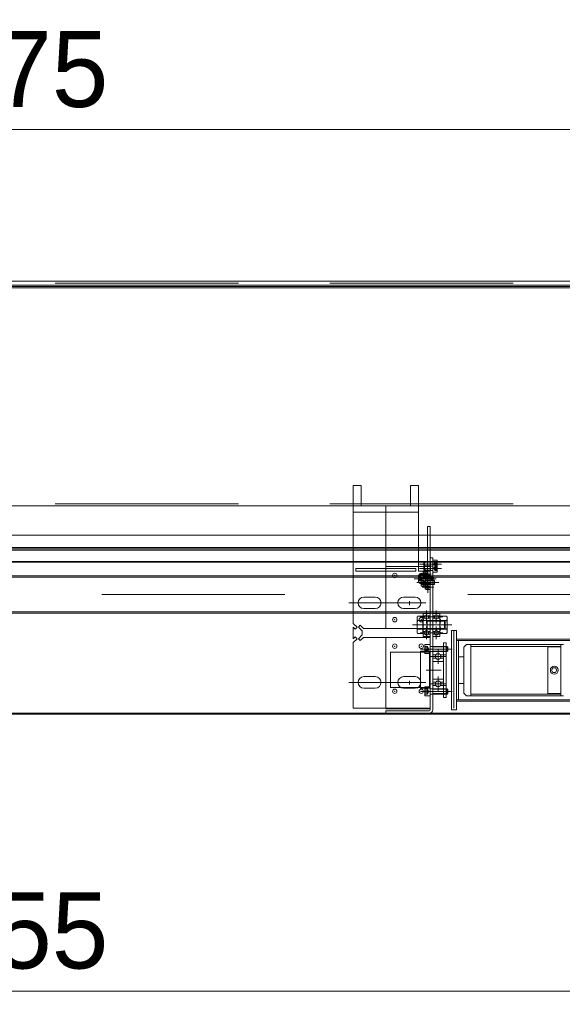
# Model space of a CAD drawing. Extents: x 50445 to 145605, y -10968 to 41989.
# Tile 52 of 256: x 54907 to 55520, y 21970 to 23085. Entities that reach past the tile are written whole.
import ezdxf

# ---------------------------------------------------------------- set-up
doc = ezdxf.new("R2010")
doc.units = 0
doc.header["$LTSCALE"] = 414.30304
doc.header["$MEASUREMENT"] = 0
doc.linetypes.add('DASHDOT', pattern=[1, 0.5, -0.25, 0, -0.25])
doc.linetypes.add('DASHED', pattern=[0.75, 0.5, -0.25])
doc.layers.get('Defpoints').update_dxf_attribs({"linetype": 'CONTINUOUS'})
for name, color, linetype, lineweight in [('BLECH', 5, 'CONTINUOUS', 35), ('GEWINDELINIEN', 94, 'CONTINUOUS', 18), ('HILFSLINIEN', 3, 'CONTINUOUS', 13), ('LIJN18', 30, 'CONTINUOUS', 18), ('MITTELLINIEN', 7, 'DASHDOT', 18), ('SCHRAFFUR WÄNDE', 34, 'CONTINUOUS', 18), ('STAHLBAU', 7, 'CONTINUOUS', 35), ('UNSICHTBARE', 7, 'DASHED', 18), ('WÄNDE', 7, 'CONTINUOUS', 35)]:
    doc.layers.add(name, color=color, linetype=linetype, lineweight=lineweight)
doc.dimstyles.get("Standard").update_dxf_attribs({"dimtxt": 0.18, "dimasz": 0.18, "dimexe": 0.18, "dimexo": 0.0625, "dimgap": 0.09, "dimtad": 0, "dimtih": 1, "dimtoh": 1, "dimdec": 4, "dimzin": 0, "dimdsep": 46, "dimtxsty": 'Standard', "dimcen": 0.09, "dimadec": 0, "dimazin": 0, "dimtfac": 1, "dimtdec": 4, "dimtofl": 0, "dimtmove": 0, "dimatfit": 3, "dimfxl": 1, "dimtolj": 1, "dimtzin": 0, "dimarcsym": 0})
pattern_1 = [(45, (47136.07, 19335.98), (-70.7107, 70.7107), [])]

# ---------------------------------------------------------------- blocks, each defined once
blk = doc.blocks.new('*D506')
at = {"layer": 'Defpoints', "color": 0, "linetype": 'Continuous', "lineweight": 0, "transparency": 16777216}
for p in [(51928.9, 22960.5), (51928.9, 22788.8), (57828.9, 22788.8)]:
    blk.add_point(p, dxfattribs=at)
at = {"layer": 'LIJN18', "color": 0, "linetype": 'Continuous', "lineweight": 0, "transparency": 16777216}
for p, q in [((51928.9, 22803.8), (51928.9, 22975.5)), ((57828.9, 22803.8), (57828.9, 22975.5)), ((57742.9, 22960.5), (52014.9, 22960.5))]:
    blk.add_line(p, q, dxfattribs=at)
for points in [[(52014.9, 22974.8), (52014.9, 22946.1), (51928.9, 22960.5)], [(57742.9, 22974.8), (57742.9, 22946.1), (57828.9, 22960.5)]]:
    blk.add_solid(points, dxfattribs=at)
at = {"layer": 'LIJN18', "color": 0, "linetype": 'Continuous', "lineweight": 0, "transparency": 16777216, "insert": (54878.9, 23028.5), "char_height": 86, "attachment_point": 5}
blk.add_mtext('\\A1;5575', dxfattribs=at)
blk = doc.blocks.new('*D513')
at = {"layer": 'Defpoints', "color": 0, "linetype": 'Continuous', "lineweight": 0, "transparency": 16777216}
for p in [(51438.9, 22298.8), (58318.9, 22299.8), (51438.9, 21985.4)]:
    blk.add_point(p, dxfattribs=at)
at = {"layer": 'LIJN18', "color": 0, "linetype": 'Continuous', "lineweight": 0, "transparency": 16777216}
for p, q in [((51438.9, 22283.8), (51438.9, 21970.4)), ((58318.9, 22284.8), (58318.9, 21970.4)), ((58232.9, 21985.4), (51524.9, 21985.4))]:
    blk.add_line(p, q, dxfattribs=at)
for points in [[(51524.9, 21999.8), (51524.9, 21971.1), (51438.9, 21985.4)], [(58232.9, 21999.8), (58232.9, 21971.1), (58318.9, 21985.4)]]:
    blk.add_solid(points, dxfattribs=at)
at = {"layer": 'LIJN18', "color": 0, "linetype": 'Continuous', "lineweight": 0, "transparency": 16777216, "insert": (54878.9, 22053.4), "char_height": 86, "attachment_point": 5}
blk.add_mtext('\\A1;6555', dxfattribs=at)

msp = doc.modelspace()

# ---------------------------------------------------------------- hatches: boundary and pattern name
at = {"layer": 'SCHRAFFUR WÄNDE', "lineweight": 0}
h = msp.add_hatch(dxfattribs=at)
h.set_pattern_fill('ANSI31', color=256, scale=32, style=0)
h.set_pattern_definition(pattern_1)
edge = h.paths.add_edge_path()
edge.add_arc((55365.4, 22457.3), 1.59, 36.8699, 143.1301, ccw=False)
edge.add_line((55366.7, 22458.3), (55367.9, 22458.3))
edge.add_line((55367.9, 22458.3), (55367.9, 22459.8))
edge.add_arc((55367.6, 22459.8), 0.3, 0, 90)
edge.add_line((55367.6, 22460.1), (55363.2, 22460.1))
edge.add_arc((55363.2, 22459.8), 0.3, 90, 180)
edge.add_line((55362.9, 22459.8), (55362.9, 22458.3))
edge.add_line((55362.9, 22458.3), (55364.2, 22458.3))
h = msp.add_hatch(dxfattribs=at)
h.set_pattern_fill('ANSI31', color=256, scale=32, style=0)
h.set_pattern_definition(pattern_1)
edge = h.paths.add_edge_path()
edge.add_arc((55365.4, 22457.3), 1.59, 216.8699, 323.1301, ccw=False)
edge.add_line((55364.2, 22456.4), (55362.9, 22456.4))
edge.add_line((55362.9, 22456.4), (55362.9, 22454.9))
edge.add_arc((55363.2, 22454.9), 0.3, 180, 270)
edge.add_line((55363.2, 22454.6), (55367.6, 22454.6))
edge.add_arc((55367.6, 22454.9), 0.3, 270, 360)
edge.add_line((55367.9, 22454.9), (55367.9, 22456.4))
edge.add_line((55367.9, 22456.4), (55366.7, 22456.4))
h = msp.add_hatch(dxfattribs=at)
h.set_pattern_fill('ANSI31', color=256, scale=32, style=0)
h.set_pattern_definition(pattern_1)
edge = h.paths.add_edge_path()
edge.add_arc((55368.4, 22453.2), 1.59, 36.8699, 143.1301, ccw=False)
edge.add_line((55369.7, 22454.2), (55370.9, 22454.2))
edge.add_line((55370.9, 22454.2), (55370.9, 22455.7))
edge.add_arc((55370.6, 22455.7), 0.3, 0, 90)
edge.add_line((55370.6, 22456), (55366.2, 22456))
edge.add_arc((55366.2, 22455.7), 0.3, 90, 180)
edge.add_line((55365.9, 22455.7), (55365.9, 22454.2))
edge.add_line((55365.9, 22454.2), (55367.2, 22454.2))
h = msp.add_hatch(dxfattribs=at)
h.set_pattern_fill('ANSI31', color=256, scale=32, style=0)
h.set_pattern_definition(pattern_1)
edge = h.paths.add_edge_path()
edge.add_arc((55365.4, 22446.8), 1.59, 36.8699, 143.1301, ccw=False)
edge.add_line((55366.7, 22447.8), (55367.9, 22447.8))
edge.add_line((55367.9, 22447.8), (55367.9, 22449.3))
edge.add_arc((55367.6, 22449.3), 0.3, 0, 90)
edge.add_line((55367.6, 22449.6), (55363.2, 22449.6))
edge.add_arc((55363.2, 22449.3), 0.3, 90, 180)
edge.add_line((55362.9, 22449.3), (55362.9, 22447.8))
edge.add_line((55362.9, 22447.8), (55364.2, 22447.8))
h = msp.add_hatch(dxfattribs=at)
h.set_pattern_fill('ANSI31', color=256, scale=32, style=0)
h.set_pattern_definition(pattern_1)
edge = h.paths.add_edge_path()
edge.add_arc((55365.4, 22446.8), 1.59, 216.8699, 323.1301, ccw=False)
edge.add_line((55364.2, 22445.9), (55362.9, 22445.9))
edge.add_line((55362.9, 22445.9), (55362.9, 22444.4))
edge.add_arc((55363.2, 22444.4), 0.3, 180, 270)
edge.add_line((55363.2, 22444.1), (55367.6, 22444.1))
edge.add_arc((55367.6, 22444.4), 0.3, 270, 360)
edge.add_line((55367.9, 22444.4), (55367.9, 22445.9))
edge.add_line((55367.9, 22445.9), (55366.7, 22445.9))
h = msp.add_hatch(dxfattribs=at)
h.set_pattern_fill('ANSI31', color=256, scale=32, style=0)
h.set_pattern_definition(pattern_1)
edge = h.paths.add_edge_path()
edge.add_arc((55368.4, 22453.2), 1.59, 216.8699, 323.1301, ccw=False)
edge.add_line((55367.2, 22452.3), (55365.9, 22452.3))
edge.add_line((55365.9, 22452.3), (55365.9, 22450.8))
edge.add_arc((55366.2, 22450.8), 0.3, 180, 270)
edge.add_line((55366.2, 22450.5), (55370.6, 22450.5))
edge.add_arc((55370.6, 22450.8), 0.3, 270, 360)
edge.add_line((55370.9, 22450.8), (55370.9, 22452.3))
edge.add_line((55370.9, 22452.3), (55369.7, 22452.3))
h = msp.add_hatch(dxfattribs=at)
h.set_pattern_fill('ANSI31', color=256, scale=32, style=0)
h.set_pattern_definition(pattern_1)
edge = h.paths.add_edge_path()
edge.add_arc((55368.4, 22442.7), 1.59, 36.8699, 143.1301, ccw=False)
edge.add_line((55369.7, 22443.7), (55370.9, 22443.7))
edge.add_line((55370.9, 22443.7), (55370.9, 22445.2))
edge.add_arc((55370.6, 22445.2), 0.3, 0, 90)
edge.add_line((55370.6, 22445.5), (55366.2, 22445.5))
edge.add_arc((55366.2, 22445.2), 0.3, 90, 180)
edge.add_line((55365.9, 22445.2), (55365.9, 22443.7))
edge.add_line((55365.9, 22443.7), (55367.2, 22443.7))
h = msp.add_hatch(dxfattribs=at)
h.set_pattern_fill('ANSI31', color=256, scale=32, style=0)
h.set_pattern_definition(pattern_1)
edge = h.paths.add_edge_path()
edge.add_arc((55368.4, 22442.7), 1.59, 216.8699, 323.1301, ccw=False)
edge.add_line((55367.2, 22441.8), (55365.9, 22441.8))
edge.add_line((55365.9, 22441.8), (55365.9, 22440.3))
edge.add_arc((55366.2, 22440.3), 0.3, 180, 270)
edge.add_line((55366.2, 22440), (55370.6, 22440))
edge.add_arc((55370.6, 22440.3), 0.3, 270, 360)
edge.add_line((55370.9, 22440.3), (55370.9, 22441.8))
edge.add_line((55370.9, 22441.8), (55369.7, 22441.8))
h = msp.add_hatch(dxfattribs=at)
h.set_pattern_fill('ANSI31', color=256, scale=32, style=0)
h.set_pattern_definition(pattern_1)
edge = h.paths.add_edge_path()
edge.add_arc((55379.9, 22364.1), 3.19, 36.8699, 143.1301, ccw=False)
edge.add_line((55382.5, 22366), (55385.9, 22366))
edge.add_line((55385.9, 22366), (55385.9, 22369))
edge.add_arc((55385.3, 22369), 0.6, 0, 90)
edge.add_line((55385.3, 22369.6), (55374.5, 22369.6))
edge.add_arc((55374.5, 22369), 0.6, 90, 180)
edge.add_line((55373.9, 22369), (55373.9, 22366))
edge.add_line((55373.9, 22366), (55377.4, 22366))
h = msp.add_hatch(dxfattribs=at)
h.set_pattern_fill('ANSI31', color=256, scale=32, style=0)
h.set_pattern_definition(pattern_1)
edge = h.paths.add_edge_path()
edge.add_arc((55379.9, 22364.1), 3.19, 216.8699, 323.1301, ccw=False)
edge.add_line((55377.4, 22362.2), (55373.9, 22362.2))
edge.add_line((55373.9, 22362.2), (55373.9, 22359.2))
edge.add_arc((55374.5, 22359.2), 0.6, 180, 270)
edge.add_line((55374.5, 22358.6), (55385.3, 22358.6))
edge.add_arc((55385.3, 22359.2), 0.6, 270, 360)
edge.add_line((55385.9, 22359.2), (55385.9, 22362.2))
edge.add_line((55385.9, 22362.2), (55382.5, 22362.2))
h = msp.add_hatch(dxfattribs=at)
h.set_pattern_fill('ANSI31', color=256, scale=32, style=0)
h.set_pattern_definition(pattern_1)
edge = h.paths.add_edge_path()
edge.add_arc((55379.9, 22333.1), 3.19, 36.8699, 143.1301, ccw=False)
edge.add_line((55382.5, 22335), (55385.9, 22335))
edge.add_line((55385.9, 22335), (55385.9, 22338))
edge.add_arc((55385.3, 22338), 0.6, 0, 90)
edge.add_line((55385.3, 22338.6), (55374.5, 22338.6))
edge.add_arc((55374.5, 22338), 0.6, 90, 180)
edge.add_line((55373.9, 22338), (55373.9, 22335))
edge.add_line((55373.9, 22335), (55377.4, 22335))
h = msp.add_hatch(dxfattribs=at)
h.set_pattern_fill('ANSI31', color=256, scale=32, style=0)
h.set_pattern_definition(pattern_1)
edge = h.paths.add_edge_path()
edge.add_arc((55379.9, 22333.1), 3.19, 216.8699, 323.1301, ccw=False)
edge.add_line((55377.4, 22331.2), (55373.9, 22331.2))
edge.add_line((55373.9, 22331.2), (55373.9, 22328.2))
edge.add_arc((55374.5, 22328.2), 0.6, 180, 270)
edge.add_line((55374.5, 22327.6), (55385.3, 22327.6))
edge.add_arc((55385.3, 22328.2), 0.6, 270, 360)
edge.add_line((55385.9, 22328.2), (55385.9, 22331.2))
edge.add_line((55385.9, 22331.2), (55382.5, 22331.2))
at = {"layer": 'WÄNDE', "lineweight": 0}
h = msp.add_hatch(dxfattribs=at)
h.set_pattern_fill('ANSI31', color=256, scale=32, style=0)
h.set_pattern_definition(pattern_1)
edge = h.paths.add_edge_path()
edge.add_arc((55366.9, 22408.9), 2.32, 36.8699, 143.1301, ccw=False)
edge.add_line((55368.8, 22410.3), (55370.9, 22410.3))
edge.add_line((55370.9, 22410.3), (55370.9, 22412.6))
edge.add_arc((55370.6, 22412.6), 0.3, 0, 90)
edge.add_line((55370.6, 22412.9), (55363.2, 22412.9))
edge.add_arc((55363.2, 22412.6), 0.3, 90, 180)
edge.add_line((55362.9, 22412.6), (55362.9, 22410.3))
edge.add_line((55362.9, 22410.3), (55365.1, 22410.3))
h = msp.add_hatch(dxfattribs=at)
h.set_pattern_fill('ANSI31', color=256, scale=32, style=0)
h.set_pattern_definition(pattern_1)
edge = h.paths.add_edge_path()
edge.add_arc((55377.9, 22408.9), 2.32, 36.8699, 143.1301, ccw=False)
edge.add_line((55379.8, 22410.3), (55381.9, 22410.3))
edge.add_line((55381.9, 22410.3), (55381.9, 22412.6))
edge.add_arc((55381.6, 22412.6), 0.3, 0, 90)
edge.add_line((55381.6, 22412.9), (55374.2, 22412.9))
edge.add_arc((55374.2, 22412.6), 0.3, 90, 180)
edge.add_line((55373.9, 22412.6), (55373.9, 22410.3))
edge.add_line((55373.9, 22410.3), (55376.1, 22410.3))
h = msp.add_hatch(dxfattribs=at)
h.set_pattern_fill('ANSI31', color=256, scale=32, style=0)
h.set_pattern_definition(pattern_1)
edge = h.paths.add_edge_path()
edge.add_arc((55366.9, 22408.9), 2.32, 216.8699, 323.1301, ccw=False)
edge.add_line((55365.1, 22407.5), (55362.9, 22407.5))
edge.add_line((55362.9, 22407.5), (55362.9, 22405.2))
edge.add_arc((55363.2, 22405.2), 0.3, 180, 270)
edge.add_line((55363.2, 22404.9), (55370.6, 22404.9))
edge.add_arc((55370.6, 22405.2), 0.3, 270, 360)
edge.add_line((55370.9, 22405.2), (55370.9, 22407.5))
edge.add_line((55370.9, 22407.5), (55368.8, 22407.5))
h = msp.add_hatch(dxfattribs=at)
h.set_pattern_fill('ANSI31', color=256, scale=32, style=0)
h.set_pattern_definition(pattern_1)
edge = h.paths.add_edge_path()
edge.add_arc((55377.9, 22408.9), 2.32, 216.8699, 323.1301, ccw=False)
edge.add_line((55376.1, 22407.5), (55373.9, 22407.5))
edge.add_line((55373.9, 22407.5), (55373.9, 22405.2))
edge.add_arc((55374.2, 22405.2), 0.3, 180, 270)
edge.add_line((55374.2, 22404.9), (55381.6, 22404.9))
edge.add_arc((55381.6, 22405.2), 0.3, 270, 360)
edge.add_line((55381.9, 22405.2), (55381.9, 22407.5))
edge.add_line((55381.9, 22407.5), (55379.8, 22407.5))
h = msp.add_hatch(dxfattribs=at)
h.set_pattern_fill('ANSI31', color=256, scale=32, style=0)
h.set_pattern_definition(pattern_1)
edge = h.paths.add_edge_path()
edge.add_arc((55366.9, 22390.9), 2.32, 36.8699, 143.1301, ccw=False)
edge.add_line((55368.8, 22392.3), (55370.9, 22392.3))
edge.add_line((55370.9, 22392.3), (55370.9, 22394.6))
edge.add_arc((55370.6, 22394.6), 0.3, 0, 90)
edge.add_line((55370.6, 22394.9), (55363.2, 22394.9))
edge.add_arc((55363.2, 22394.6), 0.3, 90, 180)
edge.add_line((55362.9, 22394.6), (55362.9, 22392.3))
edge.add_line((55362.9, 22392.3), (55365.1, 22392.3))
h = msp.add_hatch(dxfattribs=at)
h.set_pattern_fill('ANSI31', color=256, scale=32, style=0)
h.set_pattern_definition(pattern_1)
edge = h.paths.add_edge_path()
edge.add_arc((55366.9, 22390.9), 2.32, 216.8699, 323.1301, ccw=False)
edge.add_line((55365.1, 22389.5), (55362.9, 22389.5))
edge.add_line((55362.9, 22389.5), (55362.9, 22387.2))
edge.add_arc((55363.2, 22387.2), 0.3, 180, 270)
edge.add_line((55363.2, 22386.9), (55370.6, 22386.9))
edge.add_arc((55370.6, 22387.2), 0.3, 270, 360)
edge.add_line((55370.9, 22387.2), (55370.9, 22389.5))
edge.add_line((55370.9, 22389.5), (55368.8, 22389.5))
h = msp.add_hatch(dxfattribs=at)
h.set_pattern_fill('ANSI31', color=256, scale=32, style=0)
h.set_pattern_definition(pattern_1)
edge = h.paths.add_edge_path()
edge.add_arc((55377.9, 22390.9), 2.32, 36.8699, 143.1301, ccw=False)
edge.add_line((55379.8, 22392.3), (55381.9, 22392.3))
edge.add_line((55381.9, 22392.3), (55381.9, 22394.6))
edge.add_arc((55381.6, 22394.6), 0.3, 0, 90)
edge.add_line((55381.6, 22394.9), (55374.2, 22394.9))
edge.add_arc((55374.2, 22394.6), 0.3, 90, 180)
edge.add_line((55373.9, 22394.6), (55373.9, 22392.3))
edge.add_line((55373.9, 22392.3), (55376.1, 22392.3))
h = msp.add_hatch(dxfattribs=at)
h.set_pattern_fill('ANSI31', color=256, scale=32, style=0)
h.set_pattern_definition(pattern_1)
edge = h.paths.add_edge_path()
edge.add_arc((55377.9, 22390.9), 2.32, 216.8699, 323.1301, ccw=False)
edge.add_line((55376.1, 22389.5), (55373.9, 22389.5))
edge.add_line((55373.9, 22389.5), (55373.9, 22387.2))
edge.add_arc((55374.2, 22387.2), 0.3, 180, 270)
edge.add_line((55374.2, 22386.9), (55381.6, 22386.9))
edge.add_arc((55381.6, 22387.2), 0.3, 270, 360)
edge.add_line((55381.9, 22387.2), (55381.9, 22389.5))
edge.add_line((55381.9, 22389.5), (55379.8, 22389.5))

# ---------------------------------------------------------------- linework, layer by layer
at = {"layer": 'BLECH', "lineweight": 0}
for p, q in [((53703.9, 22788.8), (56153.9, 22788.8)), ((56153.9, 22784.3), (53703.9, 22784.3)), ((56153.9, 22782.8), (53703.9, 22782.8)), ((56153.9, 22781.3), (53703.9, 22781.3)), ((55292.9, 22557.8), (55283.9, 22557.8)), ((55283.9, 22534.8), (55283.9, 22557.8)), ((55292.9, 22534.8), (55292.9, 22557.8)), ((55348.6, 22534.8), (55348.6, 22557.8)), ((55357.6, 22557.8), (55348.6, 22557.8)), ((55357.6, 22534.8), (55357.6, 22557.8)), ((53703.9, 22534.8), (56153.9, 22534.8)), ((55283.9, 22401.5), (55283.9, 22534.8)), ((55357.6, 22534.8), (55283.9, 22534.8)), ((55292.9, 22534.8), (55348.6, 22534.8)), ((55357.6, 22534.8), (55357.6, 22460.8)), ((55357.6, 22527.3), (55283.9, 22527.3)), ((53703.9, 22501.3), (56153.9, 22501.3)), ((55367.9, 22511.3), (55367.9, 22445.8)), ((55370.9, 22511.3), (55367.9, 22511.3)), ((55370.9, 22511.3), (55370.9, 22445.8)), ((56153.9, 22487.3), (53703.9, 22487.3)), ((56153.9, 22485.8), (53703.9, 22485.8)), ((56153.9, 22484.3), (53703.9, 22484.3)), ((53703.9, 22471.8), (56153.9, 22471.8)), ((53703.9, 22470.8), (56153.9, 22470.8)), ((55364.4, 22471.3), (55363.9, 22470.8)), ((55363.9, 22466.8), (55363.9, 22470.8)), ((55373.9, 22471.3), (55364.4, 22471.3)), ((55364.4, 22466.3), (55364.4, 22471.3)), ((55370.9, 22303.8), (55370.9, 22475.8)), ((55373.9, 22475.8), (55370.9, 22475.8)), ((55371.5, 22466.3), (55371.5, 22471.3)), ((55373.9, 22303.8), (55373.9, 22475.8)), ((55373.9, 22473), (55378.5, 22473)), ((55373.9, 22473), (55373.9, 22464.5)), ((55373.9, 22468), (55378.5, 22468)), ((55373.9, 22468), (55373.9, 22459.5)), ((55378.9, 22464.9), (55378.9, 22472.6)), ((55378.9, 22459.9), (55378.9, 22467.6)), ((55286.9, 22460.8), (55286.9, 22463.8)), ((55354.6, 22463.8), (55286.9, 22463.8)), ((55354.6, 22460.8), (55286.9, 22460.8)), ((55320.9, 22460.8), (55320.9, 22463.8)), ((55354.6, 22463.8), (55354.6, 22460.8)), ((55370.9, 22465.8), (55357.6, 22465.8)), ((55370.9, 22460.8), (55357.6, 22460.8)), ((55362.9, 22456.3), (55358.3, 22456.3)), ((55362.9, 22447.8), (55362.9, 22456.3)), ((55364.4, 22466.3), (55363.9, 22466.8)), ((55364.4, 22466.3), (55363.9, 22465.8)), ((55363.9, 22461.8), (55363.9, 22465.8)), ((55364.4, 22461.3), (55363.9, 22461.8)), ((55373.9, 22466.3), (55364.4, 22466.3)), ((55364.4, 22461.3), (55364.4, 22466.3)), ((55373.9, 22466.3), (55364.4, 22466.3)), ((55373.9, 22461.3), (55364.4, 22461.3)), ((55370.9, 22461.8), (55367.9, 22461.8)), ((55371.5, 22461.3), (55371.5, 22466.3)), ((55373.9, 22464.5), (55378.5, 22464.5)), ((55373.9, 22459.5), (55378.5, 22459.5)), ((55357.9, 22455.9), (55357.9, 22448.2)), ((55362.9, 22447.8), (55358.3, 22447.8)), ((55360.9, 22451.8), (55360.9, 22444.1)), ((55365.9, 22452.2), (55361.3, 22452.2)), ((55362.9, 22454.6), (55372.4, 22454.6)), ((55362.9, 22449.6), (55372.4, 22449.6)), ((55365.3, 22454.6), (55365.3, 22449.6)), ((55365.9, 22443.7), (55365.9, 22452.2)), ((55365.9, 22450.5), (55375.4, 22450.5)), ((55365.9, 22445.5), (55375.4, 22445.5)), ((55370.9, 22445.8), (55367.9, 22445.8)), ((55368.3, 22450.5), (55368.3, 22445.5)), ((55372.4, 22454.6), (55372.4, 22449.6)), ((55372.4, 22454.6), (55372.9, 22454.1)), ((55372.4, 22449.6), (55372.9, 22450.1)), ((55372.9, 22454.1), (55372.9, 22450.1)), ((55375.4, 22450.5), (55375.4, 22445.5)), ((55375.4, 22450.5), (55375.9, 22450)), ((55375.4, 22445.5), (55375.9, 22446)), ((55375.9, 22450), (55375.9, 22446)), ((55365.9, 22443.7), (55361.3, 22443.7)), ((55308.9, 22431.3), (55295.9, 22431.3)), ((55353.9, 22431.3), (55340.9, 22431.3)), ((55340.9, 22431.3), (55353.9, 22431.3)), ((55308.9, 22418.3), (55295.9, 22418.3)), ((55353.9, 22418.3), (55340.9, 22418.3)), ((55340.9, 22418.3), (55353.9, 22418.3)), ((55288.2, 22397.3), (55283.9, 22401.5)), ((55356.1, 22407.3), (55356.1, 22392.5)), ((55362.5, 22409.7), (55356.5, 22409.7)), ((55362.5, 22404.8), (55356.5, 22404.8)), ((55362.5, 22409.7), (55362.5, 22390.1)), ((55362.5, 22408.3), (55362.9, 22408.3)), ((55362.9, 22408.3), (55362.9, 22391.5)), ((55362.9, 22404.9), (55387, 22404.9)), ((55367.4, 22404.9), (55367.4, 22394.9)), ((55381.9, 22392.5), (55381.9, 22407.3)), ((55389.3, 22409.7), (55382.9, 22409.7)), ((55389.3, 22404.8), (55382.9, 22404.8)), ((55387, 22404.9), (55387, 22394.9)), ((55387, 22404.9), (55387.9, 22404)), ((55387.9, 22404), (55387.9, 22395.8)), ((55390.3, 22392.5), (55390.3, 22407.3)), ((55286.1, 22395.1), (55283.9, 22397.3)), ((55283.9, 22384.3), (55283.9, 22397.3)), ((55288.2, 22397.3), (55286.1, 22395.1)), ((55289.7, 22397.3), (55291.8, 22399.4)), ((55289.7, 22397.3), (55293.9, 22393)), ((55291.8, 22399.4), (55295.4, 22395.8)), ((55293.9, 22388.5), (55293.9, 22393)), ((55295.4, 22395.8), (55370.9, 22395.8)), ((55369.5, 22395.8), (55320.9, 22395.8)), ((55362.5, 22395), (55356.5, 22395)), ((55362.5, 22390.1), (55356.5, 22390.1)), ((55362.5, 22391.5), (55362.9, 22391.5)), ((55362.9, 22394.9), (55387, 22394.9)), ((55389.3, 22395), (55382.9, 22395)), ((55389.3, 22390.1), (55382.9, 22390.1)), ((55387, 22394.9), (55387.9, 22395.8)), ((55394.9, 22393.6), (55394.9, 22303.6)), ((55400.9, 22393.6), (55394.9, 22393.6)), ((55397.9, 22393.6), (55397.9, 22305.6)), ((55400.9, 22393.6), (55400.9, 22313.6)), ((55286.1, 22386.4), (55283.9, 22384.3)), ((55288.2, 22384.3), (55283.9, 22380)), ((55283.9, 22305.8), (55283.9, 22380)), ((55288.2, 22384.3), (55286.1, 22386.4)), ((55289.7, 22384.3), (55293.9, 22388.5)), ((55289.7, 22384.3), (55291.8, 22382.1)), ((55291.8, 22382.1), (55295.4, 22385.8)), ((55295.4, 22385.8), (55370.9, 22385.8)), ((55370.9, 22385.8), (55320.9, 22385.8)), ((55320.9, 22304.8), (55320.9, 22385.8)), ((55385.9, 22379.6), (55385.9, 22317.6)), ((55385.9, 22379.6), (55388.9, 22379.6)), ((55388.9, 22379.6), (55388.9, 22317.6)), ((55400.9, 22383.6), (55400.9, 22303.6)), ((56158.9, 22383.6), (55400.9, 22383.6)), ((56158.9, 22382.1), (55400.9, 22382.1)), ((55402.9, 22382.1), (55402.9, 22315.1)), ((55360.1, 22370.1), (55360.1, 22328.1)), ((55360.1, 22370.1), (55370.1, 22370.1)), ((55370.1, 22369.1), (55360.1, 22369.1)), ((55370.1, 22370.1), (55370.1, 22328.1)), ((55373.9, 22369), (55373.9, 22364.1)), ((55374.5, 22369.6), (55385.3, 22369.6)), ((55385.9, 22369), (55385.9, 22364.1)), ((55373.9, 22366), (55377.4, 22366)), ((55373.9, 22359.2), (55373.9, 22364.1)), ((55373.9, 22362.2), (55377.4, 22362.2)), ((55374.5, 22358.6), (55385.3, 22358.6)), ((55385.9, 22366), (55382.5, 22366)), ((55385.9, 22362.2), (55382.5, 22362.2)), ((55385.9, 22366), (55388.9, 22366)), ((55385.9, 22359.2), (55385.9, 22364.1)), ((55308.9, 22341.3), (55295.9, 22341.3)), ((55353.9, 22341.3), (55340.9, 22341.3)), ((55373.9, 22338), (55373.9, 22333.1)), ((55373.9, 22335), (55377.4, 22335)), ((55374.5, 22338.6), (55385.3, 22338.6)), ((55385.9, 22335), (55382.5, 22335)), ((55385.9, 22338), (55385.9, 22333.1)), ((55308.9, 22328.3), (55295.9, 22328.3)), ((55357.1, 22329.1), (55337.8, 22329.1)), ((55353.9, 22328.3), (55340.9, 22328.3)), ((55370.1, 22329.1), (55360.1, 22329.1)), ((55360.1, 22328.1), (55370.1, 22328.1)), ((55373.9, 22328.2), (55373.9, 22333.1)), ((55373.9, 22331.2), (55377.4, 22331.2)), ((55374.5, 22327.6), (55385.3, 22327.6)), ((55385.9, 22331.2), (55382.5, 22331.2)), ((55385.9, 22328.2), (55385.9, 22333.1)), ((55385.9, 22331.2), (55388.9, 22331.2)), ((55385.9, 22317.6), (55388.9, 22317.6)), ((56158.9, 22315.1), (55400.9, 22315.1)), ((56158.9, 22313.6), (55400.9, 22313.6)), ((55283.9, 22305.8), (55370.9, 22305.8)), ((55370.9, 22304.8), (55320.9, 22304.8)), ((55320.9, 22299.8), (55320.9, 22302.8)), ((55320.9, 22302.8), (55369.9, 22302.8)), ((55400.9, 22303.6), (55394.9, 22303.6)), ((53703.9, 22299.8), (56153.9, 22299.8)), ((53703.9, 22298.8), (56153.9, 22298.8)), ((55320.9, 22299.8), (55369.9, 22299.8))]:
    msp.add_line(p, q, dxfattribs=at)
at = {"layer": 'BLECH', "linetype": 'DASHED', "lineweight": 0}
for p, q in [((53703.9, 22786.8), (56153.9, 22786.8)), ((53703.9, 22536.8), (56153.9, 22536.8)), ((55357.6, 22465.8), (55320.9, 22465.8)), ((55320.9, 22463.8), (55320.9, 22465.8)), ((55320.9, 22395.8), (55320.9, 22460.8)), ((55325.9, 22329.1), (55325.9, 22369.1)), ((55360.1, 22369.1), (55325.9, 22369.1)), ((55370.9, 22369.1), (55370.1, 22369.1)), ((55337.8, 22329.1), (55325.9, 22329.1)), ((55360.1, 22329.1), (55357.1, 22329.1)), ((55370.9, 22329.1), (55370.1, 22329.1))]:
    msp.add_line(p, q, dxfattribs=at)
at = {"layer": 'BLECH', "lineweight": 0}
for centre in [(55330.9, 22455.8), (55360.9, 22455.8), (55330.9, 22405.8), (55360.9, 22405.8), (55330.9, 22375.8), (55360.9, 22375.8), (55330.9, 22324.8), (55360.9, 22324.8)]:
    msp.add_circle(centre, 2.5, dxfattribs=at)
for centre, radius, start, end in [((55378.5, 22472.6), 0.4, 0, 90), ((55378.5, 22467.6), 0.4, 0, 90), ((55358.3, 22455.9), 0.4, 90, 180), ((55378.5, 22464.9), 0.4, 270, 0), ((55378.5, 22459.9), 0.4, 270, 0), ((55358.3, 22448.2), 0.4, 180, 270), ((55361.3, 22451.8), 0.4, 90, 180), ((55361.3, 22444.1), 0.4, 180, 270), ((55295.9, 22424.8), 6.5, 90, 270), ((55308.9, 22424.8), 6.5, 270, 90), ((55340.9, 22424.8), 6.5, 90, 270), ((55340.9, 22424.8), 6.5, 90, 270), ((55353.9, 22424.8), 6.5, 270, 90), ((55353.9, 22424.8), 6.5, 270, 90), ((55364.2, 22407.3), 8.03, 162.2113, 197.7887), ((55387.7, 22399.9), 31.6, 171.0517, 188.9483), ((55385.4, 22407.3), 3.51, 135.6543, 224.3457), ((55394.5, 22399.9), 12.5, 156.9651, 203.0349), ((55386.8, 22407.3), 3.51, 315.6543, 44.3457), ((55377.8, 22399.9), 12.5, 336.9651, 23.0349), ((55364.2, 22392.5), 8.03, 162.2113, 197.7887), ((55385.4, 22392.5), 3.51, 135.6543, 224.3457), ((55386.8, 22392.5), 3.51, 315.6543, 44.3457), ((55374.5, 22369), 0.6, 90, 180), ((55379.9, 22364.1), 3.19, 0, 180), ((55385.3, 22369), 0.6, 0, 90), ((55374.5, 22359.2), 0.6, 180, 270), ((55379.9, 22364.1), 3.19, 180, 0), ((55385.3, 22359.2), 0.6, 270, 0), ((55295.9, 22334.8), 6.5, 90, 270), ((55308.9, 22334.8), 6.5, 270, 90), ((55340.9, 22334.8), 6.5, 90, 270), ((55353.9, 22334.8), 6.5, 270, 90), ((55374.5, 22338), 0.6, 90, 180), ((55379.9, 22333.1), 3.19, 0, 180), ((55385.3, 22338), 0.6, 0, 90), ((55374.5, 22328.2), 0.6, 180, 270), ((55379.9, 22333.1), 3.19, 180, 0), ((55385.3, 22328.2), 0.6, 270, 0), ((55369.9, 22303.8), 4, 270, 0), ((55369.9, 22303.8), 1, 270, 0)]:
    msp.add_arc(centre, radius, start, end, dxfattribs=at)
for p in [(55330.9, 22455.8), (55360.9, 22455.8), (55330.9, 22405.8), (55360.9, 22405.8), (55330.9, 22375.8), (55360.9, 22375.8), (55330.9, 22324.8), (55360.9, 22324.8)]:
    msp.add_point(p, dxfattribs=at)
at = {"layer": 'GEWINDELINIEN', "lineweight": 0}
for p, q in [((55371.5, 22470.8), (55363.9, 22470.8)), ((55371.5, 22466.8), (55363.9, 22466.8)), ((55371.5, 22465.8), (55363.9, 22465.8)), ((55371.5, 22461.8), (55363.9, 22461.8)), ((55365.3, 22454.1), (55372.9, 22454.1)), ((55365.3, 22450.1), (55372.9, 22450.1)), ((55368.3, 22450), (55375.9, 22450)), ((55368.3, 22446), (55375.9, 22446)), ((55367.4, 22404), (55387.9, 22404)), ((55367.4, 22395.8), (55387.9, 22395.8)), ((55373.9, 22375), (55390.9, 22375)), ((55373.9, 22370.2), (55390.9, 22370.2)), ((55373.9, 22327), (55390.9, 22327)), ((55373.9, 22322.2), (55390.9, 22322.2))]:
    msp.add_line(p, q, dxfattribs=at)
at = {"layer": 'HILFSLINIEN', "lineweight": 0}
for p, q in [((55320.8, 22534.8), (55320.8, 22460.8)), ((55370.9, 22468.8), (55367.9, 22468.8)), ((55370.9, 22463.8), (55367.9, 22463.8)), ((55365.9, 22424.8), (55278.9, 22424.8)), ((55347.4, 22422.3), (55347.4, 22426.6)), ((55347.4, 22422.3), (55347.4, 22426.6)), ((55383.2, 22348.6), (55366.3, 22348.6)), ((55365.9, 22334.8), (55278.9, 22334.8)), ((55347.4, 22332.3), (55347.4, 22336.6))]:
    msp.add_line(p, q, dxfattribs=at)
at = {"layer": 'MITTELLINIEN', "lineweight": 0}
for p, q in [((55383.9, 22468.8), (55358.9, 22468.8)), ((55358.8, 22457.3), (55372, 22457.3)), ((55383.9, 22463.8), (55358.9, 22463.8)), ((55365.4, 22463.9), (55365.4, 22450.8)), ((55368.4, 22459.8), (55368.4, 22446.6)), ((55352.9, 22452.1), (55377.9, 22452.1)), ((55355.9, 22448), (55380.9, 22448)), ((55358.8, 22446.8), (55372, 22446.8)), ((55361.8, 22453.2), (55375, 22453.2)), ((55365.4, 22440.3), (55365.4, 22453.4)), ((55368.4, 22436.1), (55368.4, 22449.3)), ((58107.3, 22434.3), (51650.3, 22434.3)), ((55361.8, 22442.7), (55375, 22442.7)), ((55366.9, 22416.2), (55366.9, 22401.6)), ((55377.9, 22416.2), (55377.9, 22401.6)), ((55359.6, 22408.9), (55374.3, 22408.9)), ((55370.6, 22408.9), (55385.3, 22408.9)), ((55351.1, 22399.9), (55392.9, 22399.9)), ((55359.6, 22390.9), (55374.3, 22390.9)), ((55366.9, 22383.6), (55366.9, 22398.2)), ((55370.6, 22390.9), (55385.3, 22390.9)), ((55395.3, 22399.9), (55376.9, 22399.9)), ((55377.9, 22383.6), (55377.9, 22398.2)), ((55359.9, 22372.6), (55395.9, 22372.6)), ((55379.9, 22372.3), (55379.9, 22355.9)), ((55371.7, 22364.1), (55388.1, 22364.1)), ((56183.9, 22348.6), (55368.9, 22348.6)), ((55379.9, 22324.9), (55379.9, 22341.3)), ((55359.9, 22324.6), (55395.9, 22324.6)), ((55371.7, 22333.1), (55388.1, 22333.1))]:
    msp.add_line(p, q, dxfattribs=at)
at = {"layer": 'STAHLBAU', "lineweight": 0}
for p, q in [((55362.9, 22459.8), (55362.9, 22457.3)), ((55362.9, 22458.3), (55364.2, 22458.3)), ((55362.9, 22454.9), (55362.9, 22457.3)), ((55362.9, 22456.4), (55364.2, 22456.4)), ((55363.2, 22460.1), (55367.6, 22460.1)), ((55366.2, 22456), (55370.6, 22456)), ((55367.9, 22458.3), (55366.7, 22458.3)), ((55367.9, 22456.4), (55366.7, 22456.4)), ((55367.9, 22459.8), (55367.9, 22457.3)), ((55367.9, 22454.9), (55367.9, 22457.3)), ((58107.3, 22455.3), (51650.3, 22455.3)), ((58107.3, 22453.8), (51650.3, 22453.8)), ((55362.9, 22449.3), (55362.9, 22446.8)), ((55362.9, 22447.8), (55364.2, 22447.8)), ((55362.9, 22444.4), (55362.9, 22446.8)), ((55362.9, 22445.9), (55364.2, 22445.9)), ((55363.2, 22454.6), (55367.6, 22454.6)), ((55363.2, 22449.6), (55367.6, 22449.6)), ((55365.9, 22455.7), (55365.9, 22453.2)), ((55365.9, 22454.2), (55367.2, 22454.2)), ((55365.9, 22450.8), (55365.9, 22453.2)), ((55365.9, 22452.3), (55367.2, 22452.3)), ((55365.9, 22445.2), (55365.9, 22442.7)), ((55366.2, 22450.5), (55370.6, 22450.5)), ((55366.2, 22445.5), (55370.6, 22445.5)), ((55367.9, 22447.8), (55366.7, 22447.8)), ((55367.9, 22445.9), (55366.7, 22445.9)), ((55367.9, 22449.3), (55367.9, 22446.8)), ((55367.9, 22444.4), (55367.9, 22446.8)), ((55370.9, 22454.2), (55369.7, 22454.2)), ((55370.9, 22452.3), (55369.7, 22452.3)), ((55370.9, 22455.7), (55370.9, 22453.2)), ((55370.9, 22450.8), (55370.9, 22453.2)), ((55370.9, 22445.2), (55370.9, 22442.7)), ((55363.2, 22444.1), (55367.6, 22444.1)), ((55365.9, 22443.7), (55367.2, 22443.7)), ((55365.9, 22440.3), (55365.9, 22442.7)), ((55365.9, 22441.8), (55367.2, 22441.8)), ((55366.2, 22440), (55370.6, 22440)), ((55370.9, 22443.7), (55369.7, 22443.7)), ((55370.9, 22441.8), (55369.7, 22441.8)), ((55370.9, 22440.3), (55370.9, 22442.7)), ((58107.3, 22414.8), (51650.3, 22414.8)), ((58107.3, 22413.3), (51650.3, 22413.3)), ((55362.9, 22412.6), (55362.9, 22408.9)), ((55363.2, 22412.9), (55370.6, 22412.9)), ((55370.9, 22412.6), (55370.9, 22408.9)), ((55373.9, 22412.6), (55373.9, 22408.9)), ((55374.2, 22412.9), (55381.6, 22412.9)), ((55381.9, 22412.6), (55381.9, 22408.9)), ((55362.9, 22410.3), (55365.1, 22410.3)), ((55362.9, 22405.2), (55362.9, 22408.9)), ((55362.9, 22407.5), (55365.1, 22407.5)), ((55363.2, 22404.9), (55370.6, 22404.9)), ((55370.9, 22410.3), (55368.8, 22410.3)), ((55370.9, 22407.5), (55368.8, 22407.5)), ((55370.9, 22405.2), (55370.9, 22408.9)), ((55373.9, 22410.3), (55376.1, 22410.3)), ((55373.9, 22405.2), (55373.9, 22408.9)), ((55373.9, 22407.5), (55376.1, 22407.5)), ((55374.2, 22404.9), (55381.6, 22404.9)), ((55381.9, 22410.3), (55379.8, 22410.3)), ((55381.9, 22407.5), (55379.8, 22407.5)), ((55381.9, 22405.2), (55381.9, 22408.9)), ((55362.9, 22394.6), (55362.9, 22390.9)), ((55362.9, 22392.3), (55365.1, 22392.3)), ((55362.9, 22387.2), (55362.9, 22390.9)), ((55362.9, 22389.5), (55365.1, 22389.5)), ((55363.2, 22394.9), (55370.6, 22394.9)), ((55370.9, 22392.3), (55368.8, 22392.3)), ((55370.9, 22389.5), (55368.8, 22389.5)), ((55370.9, 22394.6), (55370.9, 22390.9)), ((55370.9, 22387.2), (55370.9, 22390.9)), ((55373.9, 22394.6), (55373.9, 22390.9)), ((55373.9, 22392.3), (55376.1, 22392.3)), ((55373.9, 22387.2), (55373.9, 22390.9)), ((55373.9, 22389.5), (55376.1, 22389.5)), ((55374.2, 22394.9), (55381.6, 22394.9)), ((55381.9, 22392.3), (55379.8, 22392.3)), ((55381.9, 22389.5), (55379.8, 22389.5)), ((55381.9, 22394.6), (55381.9, 22390.9)), ((55381.9, 22387.2), (55381.9, 22390.9)), ((55363.2, 22386.9), (55370.6, 22386.9)), ((55374.2, 22386.9), (55381.6, 22386.9)), ((55364.9, 22377.1), (55364.9, 22368.1)), ((55370.9, 22377.6), (55365.4, 22377.6)), ((55370.9, 22367.6), (55365.4, 22367.6)), ((55370.9, 22367.6), (55370.9, 22377.6)), ((55370.9, 22375.6), (55390.3, 22375.6)), ((55370.9, 22369.6), (55390.3, 22369.6)), ((55373.9, 22375.6), (55373.9, 22369.6)), ((55390.3, 22375.6), (55390.3, 22369.6)), ((55390.3, 22375.6), (55390.9, 22375)), ((55390.3, 22369.6), (55390.9, 22370.2)), ((55390.9, 22375), (55390.9, 22370.2)), ((55411.9, 22377.6), (55408.9, 22374.6)), ((55408.9, 22322.6), (55408.9, 22374.6)), ((55517.9, 22377.6), (55411.9, 22377.6)), ((55416.9, 22319.6), (55416.9, 22377.6)), ((55518.9, 22377.6), (55521.9, 22377.6)), ((55518.9, 22319.6), (55518.9, 22377.6)), ((55373.9, 22356.1), (55373.9, 22341.1)), ((55402.9, 22363.6), (55408.9, 22363.6)), ((55509.9, 22351.2), (55508.4, 22348.6)), ((55508.4, 22348.6), (55509.9, 22346)), ((55512.9, 22351.2), (55509.9, 22351.2)), ((55509.9, 22346), (55512.9, 22346)), ((55514.4, 22348.6), (55512.9, 22351.2)), ((55512.9, 22346), (55514.4, 22348.6)), ((55402.9, 22333.6), (55408.9, 22333.6)), ((55364.9, 22329.1), (55364.9, 22320.1)), ((55370.9, 22329.6), (55365.4, 22329.6)), ((55370.9, 22319.6), (55370.9, 22329.6)), ((55370.9, 22327.6), (55390.3, 22327.6)), ((55373.9, 22327.6), (55373.9, 22321.6)), ((55390.3, 22327.6), (55390.3, 22321.6)), ((55390.3, 22327.6), (55390.9, 22327)), ((55390.9, 22327), (55390.9, 22322.2)), ((55411.9, 22319.6), (55408.9, 22322.6)), ((55370.9, 22319.6), (55365.4, 22319.6)), ((55370.9, 22321.6), (55390.3, 22321.6)), ((55390.3, 22321.6), (55390.9, 22322.2)), ((55517.9, 22319.6), (55411.9, 22319.6)), ((55521.9, 22319.6), (55518.9, 22319.6))]:
    msp.add_line(p, q, dxfattribs=at)
msp.add_circle((55511.4, 22348.6), 4.5, dxfattribs=at)
for centre, radius, start, end in [((55363.2, 22459.8), 0.3, 90, 180), ((55365.4, 22457.3), 1.59, 0, 180), ((55365.4, 22457.3), 1.59, 180, 0), ((55366.2, 22455.7), 0.3, 90, 180), ((55367.6, 22459.8), 0.3, 0, 90), ((55370.6, 22455.7), 0.3, 0, 90), ((55363.2, 22454.9), 0.3, 180, 270), ((55363.2, 22449.3), 0.3, 90, 180), ((55365.4, 22446.8), 1.59, 0, 180), ((55365.4, 22446.8), 1.59, 180, 0), ((55366.2, 22450.8), 0.3, 180, 270), ((55366.2, 22445.2), 0.3, 90, 180), ((55368.4, 22453.2), 1.59, 0, 180), ((55368.4, 22453.2), 1.59, 180, 0), ((55367.6, 22454.9), 0.3, 270, 0), ((55367.6, 22449.3), 0.3, 0, 90), ((55370.6, 22450.8), 0.3, 270, 0), ((55370.6, 22445.2), 0.3, 0, 90), ((55363.2, 22444.4), 0.3, 180, 270), ((55366.2, 22440.3), 0.3, 180, 270), ((55368.4, 22442.7), 1.59, 0, 180), ((55368.4, 22442.7), 1.59, 180, 0), ((55367.6, 22444.4), 0.3, 270, 0), ((55370.6, 22440.3), 0.3, 270, 0), ((55363.2, 22412.6), 0.3, 90, 180), ((55370.6, 22412.6), 0.3, 0, 90), ((55374.2, 22412.6), 0.3, 90, 180), ((55381.6, 22412.6), 0.3, 0, 90), ((55363.2, 22405.2), 0.3, 180, 270), ((55366.9, 22408.9), 2.32, 0, 180), ((55366.9, 22408.9), 2.32, 180, 0), ((55370.6, 22405.2), 0.3, 270, 0), ((55374.2, 22405.2), 0.3, 180, 270), ((55377.9, 22408.9), 2.32, 0, 180), ((55377.9, 22408.9), 2.32, 180, 0), ((55381.6, 22405.2), 0.3, 270, 0), ((55363.2, 22394.6), 0.3, 90, 180), ((55366.9, 22390.9), 2.32, 0, 180), ((55366.9, 22390.9), 2.32, 180, 0), ((55370.6, 22394.6), 0.3, 0, 90), ((55374.2, 22394.6), 0.3, 90, 180), ((55377.9, 22390.9), 2.32, 0, 180), ((55377.9, 22390.9), 2.32, 180, 0), ((55381.6, 22394.6), 0.3, 0, 90), ((55363.2, 22387.2), 0.3, 180, 270), ((55370.6, 22387.2), 0.3, 270, 0), ((55374.2, 22387.2), 0.3, 180, 270), ((55381.6, 22387.2), 0.3, 270, 0), ((55365.4, 22377.1), 0.5, 90, 180), ((55365.4, 22368.1), 0.5, 180, 270), ((55365.4, 22329.1), 0.5, 90, 180), ((55365.4, 22320.1), 0.5, 180, 270)]:
    msp.add_arc(centre, radius, start, end, dxfattribs=at)
at = {"layer": 'STAHLBAU', "linetype": 'DASHED', "lineweight": 0}
for centre, start, end in [((55517.9, 22376.6), 0, 90), ((55517.9, 22320.6), 270, 0)]:
    msp.add_arc(centre, 1, start, end, dxfattribs=at)
at = {"layer": 'UNSICHTBARE', "lineweight": 0}
for p, q in [((55370.9, 22501.3), (55367.9, 22501.3)), ((55375.1, 22468.8), (55376.4, 22471.1)), ((55375.1, 22468.8), (55376.4, 22466.4)), ((55378.9, 22471.1), (55376.4, 22471.1)), ((55376.4, 22471.1), (55376.4, 22466.4)), ((55378.9, 22469.9), (55376.4, 22469.9)), ((55378.9, 22467.6), (55376.4, 22467.6)), ((55375.1, 22463.8), (55376.4, 22466.1)), ((55375.1, 22463.8), (55376.4, 22461.4)), ((55378.9, 22466.4), (55376.4, 22466.4)), ((55378.9, 22466.1), (55376.4, 22466.1)), ((55376.4, 22466.1), (55376.4, 22461.4)), ((55378.9, 22464.9), (55376.4, 22464.9)), ((55378.9, 22462.6), (55376.4, 22462.6)), ((55378.9, 22461.4), (55376.4, 22461.4)), ((55357.9, 22454.4), (55360.4, 22454.4)), ((55357.9, 22453.3), (55360.4, 22453.3)), ((55357.9, 22450.9), (55360.4, 22450.9)), ((55357.9, 22449.7), (55360.4, 22449.7)), ((55360.4, 22449.7), (55360.4, 22454.4)), ((55361.8, 22452.1), (55360.4, 22454.4)), ((55361.8, 22452.1), (55360.4, 22449.7)), ((55360.9, 22450.3), (55363.4, 22450.3)), ((55360.9, 22449.2), (55363.4, 22449.2)), ((55360.9, 22446.8), (55363.4, 22446.8)), ((55360.9, 22445.6), (55363.4, 22445.6)), ((55363.4, 22445.6), (55363.4, 22450.3)), ((55364.8, 22448), (55363.4, 22450.3)), ((55364.8, 22448), (55363.4, 22445.6)), ((55364.9, 22375.5), (55367.9, 22375.5)), ((55364.9, 22374), (55367.9, 22374)), ((55364.9, 22371.1), (55367.9, 22371.1)), ((55364.9, 22369.6), (55367.9, 22369.6)), ((55367.9, 22369.6), (55367.9, 22375.5)), ((55369.6, 22372.6), (55367.9, 22375.5)), ((55369.6, 22372.6), (55367.9, 22369.6)), ((55518.9, 22375.6), (55416.9, 22375.6)), ((55503.9, 22323.1), (55503.9, 22374.1)), ((55518.9, 22375.1), (55504.9, 22375.1)), ((55364.9, 22327.5), (55367.9, 22327.5)), ((55364.9, 22326), (55367.9, 22326)), ((55364.9, 22323.1), (55367.9, 22323.1)), ((55367.9, 22321.6), (55367.9, 22327.5)), ((55369.6, 22324.6), (55367.9, 22327.5)), ((55369.6, 22324.6), (55367.9, 22321.6)), ((55364.9, 22321.6), (55367.9, 22321.6)), ((55518.9, 22321.6), (55416.9, 22321.6)), ((55518.9, 22322.1), (55504.9, 22322.1))]:
    msp.add_line(p, q, dxfattribs=at)
for centre, start, end in [((55504.9, 22374.1), 90, 180), ((55504.9, 22323.1), 180, 270)]:
    msp.add_arc(centre, 1, start, end, dxfattribs=at)

# ---------------------------------------------------------------- dimensions: what is measured, and where the dimension line sits
at = {"layer": 'LIJN18', "linetype": 'Continuous', "lineweight": 0}
for base, p1, p2, text, picture, middle in [((51928.9, 22960.5), (57828.9, 22788.8), (51928.9, 22788.8), '5575', '*D506', (54878.9, 23028.5)), ((51438.9, 21985.4), (58318.9, 22299.8), (51438.9, 22298.8), '6555', '*D513', (54878.9, 22053.4))]:
    dim = msp.add_linear_dim(base=base, p1=p1, p2=p2, text=text, dimstyle='Standard', override={"dimtxt": 86, "dimasz": 86, "dimexe": 15, "dimexo": 15, "dimgap": 25, "dimtad": 1, "dimdec": 0, "dimdsep": 0, "dimpost": '<>', "dimlwd": 0, "dimlwe": 0}, dxfattribs=at)
    dim.commit()
    dim.dimension.update_dxf_attribs({"geometry": picture, "text_midpoint": middle})

doc.saveas('drawing.dxf')
